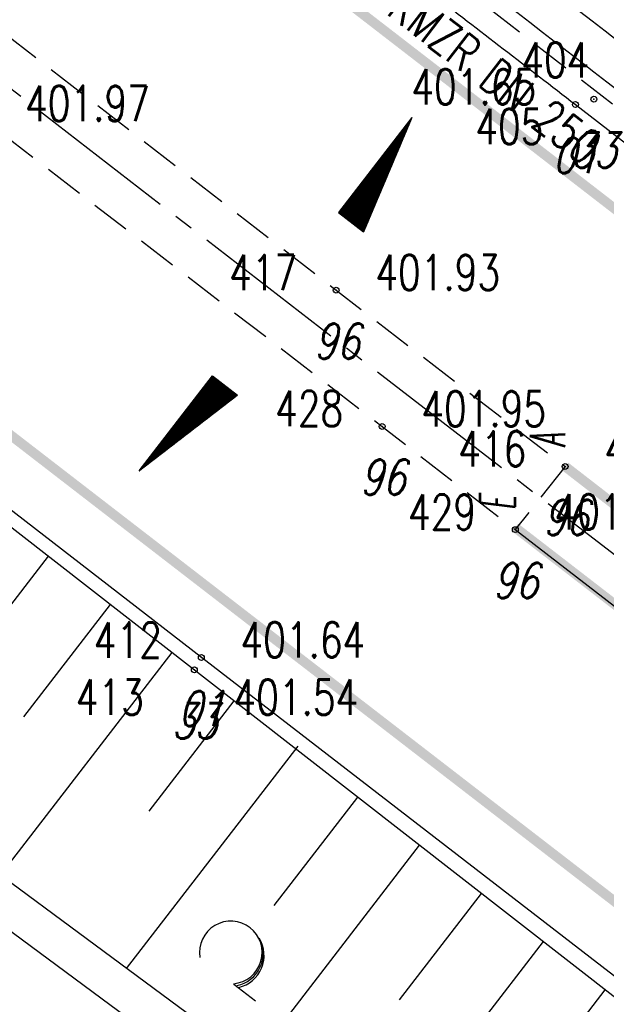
# Model space of a CAD drawing. Extents: x 448814 to 449970, y 436659 to 437685.
# Tile 125 of 132: x 449653 to 449683, y 436955 to 437005. Entities that reach past the tile are written whole.
import ezdxf
from ezdxf.enums import TextEntityAlignment as Align

# ---------------------------------------------------------------- set-up
doc = ezdxf.new("R2010")
doc.units = 0
doc.header["$LTSCALE"] = 2
doc.header["$MEASUREMENT"] = 0
for name, pattern in [('ACHSE', [5.5, 4, -0.5, 0.5, -0.5]), ('AUSGEZOGEN', [0]), ('GESTRICH-X2', [1.5, 1, -0.5])]:
    doc.linetypes.add(name, pattern=pattern)
doc.layers.get('0').update_dxf_attribs({"linetype": 'AUSGEZOGEN'})
for name, color, linetype in [('ACHSETOP', 250, 'ACHSE'), ('BOESCHG', 250, 'AUSGEZOGEN'), ('FBR_ANMERKUNG', 7, 'CONTINUOUS'), ('FBR_HOEHE', 4, 'AUSGEZOGEN'), ('FBR_PKT', 7, 'AUSGEZOGEN'), ('FBR_PKT-CODE', 30, 'AUSGEZOGEN'), ('FBR_PKT-NR', 7, 'AUSGEZOGEN'), ('FBRTOP', 250, 'AUSGEZOGEN'), ('GEF', 1, 'AUSGEZOGEN'), ('KANAL', 7, 'GESTRICH-X2'), ('MS-UEBERFAHRT', 250, 'GESTRICH-X2'), ('MULDE', 250, 'AUSGEZOGEN'), ('STRASSE', 250, 'AUSGEZOGEN'), ('TEXTO', 4, 'CONTINUOUS'), ('WALD', 8, 'AUSGEZOGEN'), ('WEG', 250, 'GESTRICH-X2')]:
    doc.layers.add(name, color=color, linetype=linetype)
doc.styles.add('ROMANS', font='romans.shx', dxfattribs={"width": 0.8})

# ---------------------------------------------------------------- blocks, each defined once
blk = doc.blocks.new('LW')
at = {"color": 0}
blk.add_line((1.183, 0.003), (2.575, 0.003), dxfattribs=at)
for centre, radius, start, end in [((0.065, 1.189), 1.6, 312.7202, 226.7249), ((0.169, 1.08), 1.681, 321.1992, 68.9844), ((0.083, 1.129), 1.668, 319.2916, 65.2101)]:
    blk.add_arc(centre, radius, start, end, dxfattribs=at)
blk = doc.blocks.new('*X13')
at = {"color": 0}
for p, q in [((725.827, 193.844), (727.436, 195.453)), ((725.827, 193.853), (727.427, 195.453)), ((725.827, 193.861), (727.418, 195.453)), ((725.827, 193.87), (727.409, 195.453)), ((725.827, 193.879), (727.401, 195.453)), ((725.827, 193.888), (727.392, 195.453)), ((725.827, 193.897), (727.383, 195.453)), ((725.827, 193.906), (727.374, 195.453)), ((725.827, 193.914), (727.365, 195.453)), ((725.827, 193.923), (727.356, 195.453)), ((725.827, 193.932), (727.347, 195.453)), ((725.827, 193.941), (727.339, 195.453)), ((725.827, 193.95), (727.33, 195.453)), ((725.827, 193.959), (727.321, 195.453)), ((725.827, 193.967), (727.312, 195.453)), ((725.827, 193.976), (727.303, 195.453)), ((725.827, 193.985), (727.294, 195.453)), ((725.827, 193.994), (727.286, 195.453)), ((725.827, 194.003), (727.277, 195.453)), ((725.827, 194.012), (727.268, 195.453)), ((725.827, 194.02), (727.259, 195.453)), ((725.827, 194.029), (727.25, 195.453)), ((725.827, 194.038), (727.241, 195.453)), ((725.827, 194.047), (727.233, 195.453)), ((725.827, 194.056), (727.224, 195.453)), ((725.827, 194.065), (727.215, 195.453)), ((725.827, 194.073), (727.206, 195.453)), ((725.827, 194.082), (727.197, 195.453)), ((725.827, 194.091), (727.188, 195.453)), ((725.827, 194.1), (727.18, 195.453)), ((725.827, 194.109), (727.171, 195.453)), ((725.827, 194.118), (727.162, 195.453)), ((725.827, 194.127), (727.153, 195.453)), ((725.827, 194.135), (727.144, 195.453)), ((725.827, 194.144), (727.135, 195.453)), ((725.827, 194.153), (727.127, 195.453)), ((725.827, 194.162), (727.118, 195.453)), ((725.827, 194.171), (727.109, 195.453)), ((725.827, 194.18), (727.1, 195.453)), ((725.827, 194.188), (727.091, 195.453)), ((725.827, 194.197), (727.082, 195.453)), ((725.827, 194.206), (727.073, 195.453)), ((725.827, 194.215), (727.065, 195.453)), ((725.827, 194.224), (727.056, 195.453)), ((725.827, 194.233), (727.047, 195.453)), ((725.827, 194.241), (727.038, 195.453)), ((725.827, 194.25), (727.029, 195.453)), ((725.827, 194.259), (727.02, 195.453)), ((725.827, 194.268), (727.012, 195.453)), ((725.827, 194.277), (727.003, 195.453)), ((725.827, 194.286), (726.994, 195.453)), ((725.827, 194.294), (726.985, 195.453)), ((725.827, 194.303), (726.976, 195.453)), ((725.827, 194.312), (726.967, 195.453)), ((725.827, 194.321), (726.959, 195.453)), ((725.827, 194.33), (726.95, 195.453)), ((725.827, 194.339), (726.941, 195.453)), ((725.827, 194.348), (726.932, 195.453)), ((725.827, 194.356), (726.923, 195.453)), ((725.827, 194.365), (726.914, 195.453)), ((725.827, 194.374), (726.906, 195.453)), ((725.827, 194.383), (726.897, 195.453)), ((725.827, 194.392), (726.888, 195.453)), ((725.827, 194.401), (726.879, 195.453)), ((725.827, 194.409), (726.87, 195.453)), ((725.827, 194.418), (726.861, 195.453)), ((725.827, 194.427), (726.853, 195.453)), ((725.827, 194.436), (726.844, 195.453)), ((725.827, 194.445), (726.835, 195.453)), ((725.827, 194.454), (726.826, 195.453)), ((725.827, 194.462), (726.817, 195.453)), ((725.827, 194.471), (726.808, 195.453)), ((725.827, 194.48), (726.799, 195.453)), ((725.827, 194.489), (726.791, 195.453)), ((725.827, 194.498), (726.782, 195.453)), ((725.827, 194.507), (726.773, 195.453)), ((725.827, 194.515), (726.764, 195.453)), ((725.827, 194.524), (726.755, 195.453)), ((725.827, 194.533), (726.746, 195.453)), ((725.827, 194.542), (726.738, 195.453)), ((725.827, 194.551), (726.729, 195.453)), ((725.827, 194.56), (726.72, 195.453)), ((725.827, 194.568), (726.711, 195.453)), ((725.827, 194.577), (726.702, 195.453)), ((725.827, 194.586), (726.693, 195.453)), ((725.827, 194.595), (726.685, 195.453)), ((725.827, 194.604), (726.676, 195.453)), ((725.827, 194.613), (726.667, 195.453)), ((725.827, 194.622), (726.658, 195.453)), ((725.827, 194.63), (726.649, 195.453)), ((725.827, 194.639), (726.64, 195.453)), ((725.827, 194.648), (726.632, 195.453)), ((725.827, 194.657), (726.623, 195.453)), ((725.827, 194.666), (726.614, 195.453)), ((725.827, 194.675), (726.605, 195.453)), ((725.827, 194.683), (726.596, 195.453)), ((725.827, 194.692), (726.587, 195.453)), ((725.827, 194.701), (726.579, 195.453)), ((725.827, 194.71), (726.57, 195.453)), ((725.827, 194.719), (726.561, 195.453)), ((725.827, 194.728), (726.552, 195.453)), ((725.827, 194.736), (726.543, 195.453)), ((725.827, 194.745), (726.534, 195.453)), ((725.827, 194.754), (726.525, 195.453)), ((725.827, 194.763), (726.517, 195.453)), ((725.827, 194.772), (726.508, 195.453)), ((725.827, 194.781), (726.499, 195.453)), ((725.827, 194.789), (726.49, 195.453)), ((725.827, 194.798), (726.481, 195.453)), ((725.827, 194.807), (726.472, 195.453)), ((725.827, 194.816), (726.464, 195.453)), ((725.827, 194.825), (726.455, 195.453)), ((725.827, 194.834), (726.446, 195.453)), ((725.827, 194.842), (726.437, 195.453)), ((725.827, 194.851), (726.428, 195.453)), ((725.827, 194.86), (726.419, 195.453)), ((725.827, 194.869), (726.411, 195.453)), ((725.827, 194.878), (726.402, 195.453)), ((725.827, 194.887), (726.393, 195.453)), ((725.827, 194.896), (726.384, 195.453)), ((725.827, 194.904), (726.375, 195.453)), ((725.827, 194.913), (726.366, 195.453)), ((725.827, 194.922), (726.358, 195.453)), ((725.827, 194.931), (726.349, 195.453)), ((725.827, 194.94), (726.34, 195.453)), ((725.827, 194.949), (726.331, 195.453)), ((725.827, 194.957), (726.322, 195.453)), ((725.827, 194.966), (726.313, 195.453)), ((725.827, 194.975), (726.305, 195.453)), ((725.827, 194.984), (726.296, 195.453)), ((725.827, 194.993), (726.287, 195.453)), ((725.827, 195.002), (726.278, 195.453)), ((725.827, 195.01), (726.269, 195.453)), ((725.827, 195.019), (726.26, 195.453)), ((725.827, 195.028), (726.251, 195.453)), ((725.827, 195.037), (726.243, 195.453)), ((725.827, 195.046), (726.234, 195.453)), ((725.827, 195.055), (726.225, 195.453)), ((725.827, 195.063), (726.216, 195.453)), ((725.827, 195.072), (726.207, 195.453)), ((725.827, 195.081), (726.198, 195.453)), ((725.827, 195.09), (726.19, 195.453)), ((725.827, 195.099), (726.181, 195.453)), ((725.827, 195.108), (726.172, 195.453)), ((725.827, 195.116), (726.163, 195.453)), ((725.827, 195.125), (726.154, 195.453)), ((725.827, 195.134), (726.145, 195.453)), ((725.827, 195.143), (726.137, 195.453)), ((725.827, 195.152), (726.128, 195.453)), ((725.827, 195.161), (726.119, 195.453)), ((725.827, 195.17), (726.11, 195.453)), ((725.827, 195.178), (726.101, 195.453)), ((725.827, 195.187), (726.092, 195.453)), ((725.827, 195.196), (726.084, 195.453)), ((725.827, 195.205), (726.075, 195.453)), ((725.827, 195.214), (726.066, 195.453)), ((725.827, 195.223), (726.057, 195.453)), ((725.827, 195.231), (726.048, 195.453)), ((725.827, 195.24), (726.039, 195.453)), ((725.827, 195.249), (726.031, 195.453)), ((725.827, 195.258), (726.022, 195.453)), ((725.827, 195.267), (726.013, 195.453)), ((725.827, 195.276), (726.004, 195.453)), ((725.827, 195.284), (725.995, 195.453)), ((725.827, 195.293), (725.986, 195.453)), ((725.827, 195.302), (725.977, 195.453)), ((725.827, 195.311), (725.969, 195.453)), ((725.827, 195.32), (725.96, 195.453)), ((725.827, 195.329), (725.951, 195.453)), ((725.827, 195.337), (725.942, 195.453)), ((725.827, 195.346), (725.933, 195.453)), ((725.827, 195.355), (725.924, 195.453)), ((725.827, 195.364), (725.916, 195.453)), ((725.827, 195.373), (725.907, 195.453)), ((725.827, 195.382), (725.898, 195.453)), ((725.827, 195.39), (725.889, 195.453)), ((725.827, 195.399), (725.88, 195.453)), ((725.827, 195.408), (725.871, 195.453)), ((725.827, 195.417), (725.863, 195.453)), ((725.827, 195.426), (725.854, 195.453)), ((725.827, 195.435), (725.845, 195.453)), ((725.827, 195.444), (725.836, 195.453)), ((725.827, 193.826), (727.433, 195.433)), ((725.827, 193.817), (727.43, 195.421)), ((725.827, 193.808), (727.427, 195.409)), ((725.827, 193.799), (727.424, 195.397)), ((725.827, 193.791), (727.421, 195.385)), ((725.827, 193.782), (727.418, 195.373)), ((725.827, 193.773), (727.414, 195.361)), ((725.827, 193.764), (727.411, 195.349)), ((725.827, 193.755), (727.408, 195.337)), ((725.827, 193.746), (727.405, 195.325)), ((725.827, 193.738), (727.402, 195.313)), ((725.827, 193.729), (727.399, 195.301)), ((725.827, 193.72), (727.395, 195.289)), ((725.827, 193.711), (727.392, 195.277)), ((725.827, 193.702), (727.389, 195.265)), ((725.827, 193.693), (727.386, 195.253)), ((725.827, 193.685), (727.383, 195.241)), ((725.827, 193.676), (727.38, 195.229)), ((725.827, 193.667), (727.377, 195.217)), ((725.827, 193.658), (727.373, 195.205)), ((725.827, 193.649), (727.37, 195.193)), ((725.827, 193.64), (727.367, 195.181)), ((725.827, 193.632), (727.364, 195.169)), ((725.827, 193.623), (727.361, 195.157)), ((725.827, 193.614), (727.358, 195.145)), ((725.827, 193.605), (727.354, 195.133)), ((725.827, 193.596), (727.351, 195.121)), ((725.827, 193.587), (727.348, 195.109)), ((725.827, 193.579), (727.345, 195.097)), ((725.827, 193.57), (727.342, 195.085)), ((725.827, 193.561), (727.339, 195.073)), ((725.827, 193.552), (727.336, 195.061)), ((725.827, 193.543), (727.332, 195.049)), ((725.827, 193.534), (727.329, 195.037)), ((725.827, 193.525), (727.326, 195.025)), ((725.827, 193.517), (727.323, 195.013)), ((725.827, 193.508), (727.32, 195.001)), ((725.827, 193.499), (727.317, 194.989)), ((725.827, 193.49), (727.313, 194.977)), ((725.827, 193.481), (727.31, 194.965)), ((725.827, 193.472), (727.307, 194.953)), ((725.827, 193.464), (727.304, 194.941)), ((725.827, 193.455), (727.301, 194.929)), ((725.827, 193.446), (727.298, 194.917)), ((725.827, 193.437), (727.295, 194.905)), ((725.827, 193.428), (727.291, 194.893)), ((725.827, 193.419), (727.288, 194.881)), ((725.827, 193.411), (727.285, 194.869)), ((725.827, 193.402), (727.282, 194.857)), ((725.827, 193.393), (727.279, 194.845)), ((725.827, 193.384), (727.276, 194.833)), ((725.827, 193.375), (727.272, 194.821)), ((725.827, 193.366), (727.269, 194.809)), ((725.827, 193.358), (727.266, 194.797)), ((725.827, 193.349), (727.263, 194.785)), ((725.827, 193.34), (727.26, 194.773)), ((725.827, 193.331), (727.257, 194.761)), ((725.827, 193.322), (727.254, 194.749)), ((725.827, 193.313), (727.25, 194.737)), ((725.827, 193.305), (727.247, 194.725)), ((725.827, 193.296), (727.244, 194.713)), ((725.827, 193.287), (727.241, 194.701)), ((725.827, 193.278), (727.238, 194.689)), ((725.827, 193.269), (727.235, 194.677)), ((725.827, 193.26), (727.231, 194.665)), ((725.827, 193.251), (727.228, 194.653)), ((725.827, 193.243), (727.225, 194.641)), ((725.827, 193.234), (727.222, 194.629)), ((725.827, 193.225), (727.219, 194.617)), ((725.827, 193.216), (727.216, 194.605)), ((725.827, 193.207), (727.213, 194.593)), ((725.827, 193.198), (727.209, 194.581)), ((725.827, 193.19), (727.206, 194.569)), ((725.827, 193.181), (727.203, 194.557)), ((725.827, 193.172), (727.2, 194.545)), ((725.827, 193.163), (727.197, 194.533)), ((725.827, 193.154), (727.194, 194.521)), ((725.827, 193.145), (727.19, 194.509)), ((725.827, 193.137), (727.187, 194.497)), ((725.827, 193.128), (727.184, 194.485)), ((725.827, 193.119), (727.181, 194.473)), ((725.827, 193.11), (727.178, 194.461)), ((725.827, 193.101), (727.175, 194.449)), ((725.827, 193.092), (727.172, 194.437)), ((725.827, 193.084), (727.168, 194.425)), ((725.827, 193.075), (727.165, 194.413)), ((725.827, 193.066), (727.162, 194.401)), ((725.827, 193.057), (727.159, 194.389)), ((725.827, 193.048), (727.156, 194.377)), ((725.827, 193.039), (727.153, 194.365)), ((725.827, 193.031), (727.149, 194.353)), ((725.827, 193.022), (727.146, 194.341)), ((725.827, 193.013), (727.143, 194.329)), ((725.827, 193.004), (727.14, 194.317)), ((725.827, 192.995), (727.137, 194.305)), ((725.827, 192.986), (727.134, 194.293)), ((725.827, 192.977), (727.131, 194.281)), ((725.827, 192.969), (727.127, 194.269)), ((725.827, 192.96), (727.124, 194.257)), ((725.827, 192.951), (727.121, 194.245)), ((725.827, 192.942), (727.118, 194.233)), ((725.827, 192.933), (727.115, 194.221)), ((725.827, 192.924), (727.112, 194.209)), ((725.827, 192.916), (727.108, 194.197)), ((725.827, 192.907), (727.105, 194.185)), ((725.827, 192.898), (727.102, 194.173)), ((725.827, 192.889), (727.099, 194.161)), ((725.827, 192.88), (727.096, 194.15)), ((725.827, 192.871), (727.093, 194.138)), ((725.827, 192.863), (727.09, 194.126)), ((725.827, 192.854), (727.086, 194.114)), ((725.827, 192.845), (727.083, 194.102)), ((725.827, 192.836), (727.08, 194.09)), ((725.827, 192.827), (727.077, 194.078)), ((725.827, 192.818), (727.074, 194.066)), ((725.827, 192.81), (727.071, 194.054)), ((725.827, 192.801), (727.068, 194.042)), ((725.827, 192.792), (727.064, 194.03)), ((725.827, 192.783), (727.061, 194.018)), ((725.827, 192.774), (727.058, 194.006)), ((725.827, 192.765), (727.055, 193.994)), ((725.827, 192.757), (727.052, 193.982)), ((725.827, 192.748), (727.049, 193.97)), ((725.827, 192.739), (727.045, 193.958)), ((725.827, 192.73), (727.042, 193.946)), ((725.827, 192.721), (727.039, 193.934)), ((725.827, 192.712), (727.036, 193.922)), ((725.827, 192.703), (727.033, 193.91)), ((725.827, 192.695), (727.03, 193.898)), ((725.827, 192.686), (727.027, 193.886)), ((725.827, 192.677), (727.023, 193.874)), ((725.827, 192.668), (727.02, 193.862)), ((725.827, 192.659), (727.017, 193.85)), ((725.827, 192.65), (727.014, 193.838)), ((725.827, 192.642), (727.011, 193.826)), ((725.827, 192.633), (727.008, 193.814)), ((725.827, 192.624), (727.004, 193.802)), ((725.827, 192.615), (727.001, 193.79)), ((725.827, 192.606), (726.998, 193.778)), ((725.827, 192.597), (726.995, 193.766)), ((725.827, 192.589), (726.992, 193.754)), ((725.827, 192.58), (726.989, 193.742)), ((725.827, 192.571), (726.986, 193.73)), ((725.827, 192.562), (726.982, 193.718)), ((725.827, 192.553), (726.979, 193.706)), ((725.827, 192.544), (726.976, 193.694)), ((725.827, 192.536), (726.973, 193.682)), ((725.827, 192.527), (726.97, 193.67)), ((725.827, 192.518), (726.967, 193.658)), ((725.827, 192.509), (726.963, 193.646)), ((725.827, 192.5), (726.96, 193.634)), ((725.827, 192.491), (726.957, 193.622)), ((725.827, 192.483), (726.954, 193.61)), ((725.827, 192.474), (726.951, 193.598)), ((725.827, 192.465), (726.948, 193.586)), ((725.827, 192.456), (726.945, 193.574)), ((725.827, 192.447), (726.941, 193.562)), ((725.827, 192.438), (726.938, 193.55)), ((725.827, 192.429), (726.935, 193.538)), ((725.827, 192.421), (726.932, 193.526)), ((725.827, 192.412), (726.929, 193.514)), ((725.827, 192.403), (726.926, 193.502)), ((725.827, 192.394), (726.922, 193.49)), ((725.827, 192.385), (726.919, 193.478)), ((725.827, 192.376), (726.916, 193.466)), ((725.827, 192.368), (726.913, 193.454)), ((725.827, 192.359), (726.91, 193.442)), ((725.827, 192.35), (726.907, 193.43)), ((725.827, 192.341), (726.904, 193.418)), ((725.827, 192.332), (726.9, 193.406)), ((725.827, 192.323), (726.897, 193.394)), ((725.827, 192.315), (726.894, 193.382)), ((725.827, 192.306), (726.891, 193.37)), ((725.827, 192.297), (726.888, 193.358)), ((725.827, 192.288), (726.885, 193.346)), ((725.827, 192.279), (726.881, 193.334)), ((725.827, 192.27), (726.878, 193.322)), ((725.827, 192.262), (726.875, 193.31)), ((725.827, 192.253), (726.872, 193.298)), ((725.827, 192.244), (726.869, 193.286)), ((725.827, 192.235), (726.866, 193.274)), ((725.827, 192.226), (726.863, 193.262)), ((725.827, 192.217), (726.859, 193.25)), ((725.827, 192.209), (726.856, 193.238)), ((725.827, 192.2), (726.853, 193.226)), ((725.827, 192.191), (726.85, 193.214)), ((725.827, 192.182), (726.847, 193.202)), ((725.827, 192.173), (726.844, 193.19)), ((725.827, 192.164), (726.84, 193.178)), ((725.827, 192.155), (726.837, 193.166)), ((725.827, 192.147), (726.834, 193.154)), ((725.827, 192.138), (726.831, 193.142)), ((725.827, 192.129), (726.828, 193.13)), ((725.827, 192.12), (726.825, 193.118)), ((725.827, 192.111), (726.822, 193.106)), ((725.827, 192.102), (726.818, 193.094)), ((725.827, 192.094), (726.815, 193.082)), ((725.827, 192.085), (726.812, 193.07)), ((725.827, 192.076), (726.809, 193.058)), ((725.827, 192.067), (726.806, 193.046)), ((725.827, 192.058), (726.803, 193.034)), ((725.827, 192.049), (726.799, 193.022)), ((725.827, 192.041), (726.796, 193.01)), ((725.827, 192.032), (726.793, 192.998)), ((725.827, 192.023), (726.79, 192.986)), ((725.827, 192.014), (726.787, 192.974)), ((725.827, 192.005), (726.784, 192.962)), ((725.827, 191.996), (726.781, 192.95)), ((725.827, 191.988), (726.777, 192.938)), ((725.827, 191.979), (726.774, 192.926)), ((725.827, 191.97), (726.771, 192.914)), ((725.827, 191.961), (726.768, 192.902)), ((725.827, 191.952), (726.765, 192.89)), ((725.827, 191.943), (726.762, 192.878)), ((725.827, 191.935), (726.758, 192.866)), ((725.827, 191.926), (726.755, 192.854)), ((725.827, 191.917), (726.752, 192.842)), ((725.827, 191.908), (726.749, 192.83)), ((725.827, 191.899), (726.746, 192.818)), ((725.827, 191.89), (726.743, 192.806)), ((725.827, 191.881), (726.74, 192.794)), ((725.827, 191.873), (726.736, 192.782)), ((725.827, 191.864), (726.733, 192.77)), ((725.827, 191.855), (726.73, 192.758)), ((725.827, 191.846), (726.727, 192.746)), ((725.827, 191.837), (726.724, 192.734)), ((725.827, 191.828), (726.721, 192.722)), ((725.827, 191.82), (726.717, 192.71)), ((725.827, 191.811), (726.714, 192.698)), ((725.827, 191.802), (726.711, 192.686)), ((725.827, 191.793), (726.708, 192.674)), ((725.827, 191.784), (726.705, 192.662)), ((725.827, 191.775), (726.702, 192.65)), ((725.827, 191.767), (726.699, 192.639)), ((725.827, 191.758), (726.695, 192.627)), ((725.827, 191.749), (726.692, 192.615)), ((725.827, 191.74), (726.689, 192.603)), ((725.827, 191.731), (726.686, 192.591)), ((725.827, 191.722), (726.683, 192.579)), ((725.827, 191.714), (726.68, 192.567)), ((725.827, 191.705), (726.677, 192.555)), ((725.827, 191.696), (726.673, 192.543)), ((725.827, 191.687), (726.67, 192.531)), ((725.827, 191.678), (726.667, 192.519)), ((725.827, 191.669), (726.664, 192.507)), ((725.827, 191.66), (726.661, 192.495)), ((725.827, 191.652), (726.658, 192.483)), ((725.827, 191.643), (726.654, 192.471)), ((725.827, 191.634), (726.651, 192.459)), ((725.827, 191.625), (726.648, 192.447)), ((725.827, 191.616), (726.645, 192.435)), ((725.827, 191.607), (726.642, 192.423)), ((725.827, 191.599), (726.639, 192.411)), ((725.827, 191.59), (726.636, 192.399)), ((725.827, 191.581), (726.632, 192.387)), ((725.827, 191.572), (726.629, 192.375)), ((725.827, 191.563), (726.626, 192.363)), ((725.827, 191.554), (726.623, 192.351)), ((725.827, 191.546), (726.62, 192.339)), ((725.827, 191.537), (726.617, 192.327)), ((725.827, 191.528), (726.613, 192.315)), ((725.827, 191.519), (726.61, 192.303)), ((725.827, 191.51), (726.607, 192.291)), ((725.827, 191.501), (726.604, 192.279)), ((725.827, 191.493), (726.601, 192.267)), ((725.827, 191.484), (726.598, 192.255)), ((725.827, 191.475), (726.595, 192.243)), ((725.827, 191.466), (726.591, 192.231)), ((725.827, 191.457), (726.588, 192.219)), ((725.827, 191.448), (726.585, 192.207)), ((725.827, 191.44), (726.582, 192.195)), ((725.827, 191.431), (726.579, 192.183)), ((725.827, 191.422), (726.576, 192.171)), ((725.827, 191.413), (726.572, 192.159)), ((725.827, 191.404), (726.569, 192.147)), ((725.827, 191.395), (726.566, 192.135)), ((725.827, 191.386), (726.563, 192.123)), ((725.827, 191.378), (726.56, 192.111)), ((725.827, 191.369), (726.557, 192.099)), ((725.827, 191.36), (726.554, 192.087)), ((725.827, 191.351), (726.55, 192.075)), ((725.827, 191.342), (726.547, 192.063)), ((725.827, 191.333), (726.544, 192.051)), ((725.827, 191.325), (726.541, 192.039)), ((725.827, 191.316), (726.538, 192.027)), ((725.827, 191.307), (726.535, 192.015)), ((725.827, 191.298), (726.531, 192.003)), ((725.827, 191.289), (726.528, 191.991)), ((725.827, 191.28), (726.525, 191.979)), ((725.827, 191.272), (726.522, 191.967)), ((725.827, 191.263), (726.519, 191.955)), ((725.827, 191.254), (726.516, 191.943)), ((725.827, 191.245), (726.513, 191.931)), ((725.827, 191.236), (726.509, 191.919)), ((725.827, 191.227), (726.506, 191.907)), ((725.827, 191.219), (726.503, 191.895)), ((725.827, 191.21), (726.5, 191.883)), ((725.827, 191.201), (726.497, 191.871)), ((725.827, 191.192), (726.494, 191.859)), ((725.827, 191.183), (726.49, 191.847)), ((725.827, 191.174), (726.487, 191.835)), ((725.827, 191.166), (726.484, 191.823)), ((725.827, 191.157), (726.481, 191.811)), ((725.827, 191.148), (726.478, 191.799)), ((725.827, 191.139), (726.475, 191.787)), ((725.827, 191.13), (726.472, 191.775)), ((725.827, 191.121), (726.468, 191.763)), ((725.827, 191.112), (726.465, 191.751)), ((725.827, 191.104), (726.462, 191.739)), ((725.827, 191.095), (726.459, 191.727)), ((725.827, 191.086), (726.456, 191.715)), ((725.827, 191.077), (726.453, 191.703)), ((725.827, 191.068), (726.449, 191.691)), ((725.827, 191.059), (726.446, 191.679)), ((725.827, 191.051), (726.443, 191.667)), ((725.827, 191.042), (726.44, 191.655)), ((725.827, 191.033), (726.437, 191.643)), ((725.827, 191.024), (726.434, 191.631)), ((725.827, 191.015), (726.431, 191.619)), ((725.827, 191.006), (726.427, 191.607)), ((725.827, 190.998), (726.424, 191.595)), ((725.827, 190.989), (726.421, 191.583)), ((725.827, 190.98), (726.418, 191.571)), ((725.827, 190.971), (726.415, 191.559)), ((725.827, 190.962), (726.412, 191.547)), ((725.827, 190.953), (726.408, 191.535)), ((725.827, 190.945), (726.405, 191.523)), ((725.827, 190.936), (726.402, 191.511)), ((725.827, 190.927), (726.399, 191.499)), ((725.827, 190.918), (726.396, 191.487)), ((725.827, 190.909), (726.393, 191.475)), ((725.827, 190.9), (726.39, 191.463)), ((725.827, 190.892), (726.386, 191.451)), ((725.827, 190.883), (726.383, 191.439)), ((725.827, 190.874), (726.38, 191.427)), ((725.827, 190.865), (726.377, 191.415)), ((725.827, 190.856), (726.374, 191.403)), ((725.827, 190.847), (726.371, 191.391)), ((725.827, 190.838), (726.367, 191.379)), ((725.827, 190.83), (726.364, 191.367)), ((725.827, 190.821), (726.361, 191.355)), ((725.827, 190.812), (726.358, 191.343)), ((725.827, 190.803), (726.355, 191.331)), ((725.827, 190.794), (726.352, 191.319)), ((725.827, 190.785), (726.349, 191.307)), ((725.827, 190.777), (726.345, 191.295)), ((725.827, 190.768), (726.342, 191.283)), ((725.827, 190.759), (726.339, 191.271)), ((725.827, 190.75), (726.336, 191.259)), ((725.827, 190.741), (726.333, 191.247)), ((725.827, 190.732), (726.33, 191.235)), ((725.827, 190.724), (726.326, 191.223)), ((725.827, 190.715), (726.323, 191.211)), ((725.827, 190.706), (726.32, 191.199)), ((725.827, 190.697), (726.317, 191.187)), ((725.827, 190.688), (726.314, 191.175)), ((725.827, 190.679), (726.311, 191.163)), ((725.827, 190.671), (726.308, 191.151)), ((725.827, 190.662), (726.304, 191.139)), ((725.827, 190.653), (726.301, 191.128)), ((725.827, 190.644), (726.298, 191.116)), ((725.827, 190.635), (726.295, 191.104)), ((725.827, 190.626), (726.292, 191.092)), ((725.827, 190.618), (726.289, 191.08)), ((725.827, 190.609), (726.286, 191.068)), ((725.827, 190.6), (726.282, 191.056)), ((725.827, 190.591), (726.279, 191.044)), ((725.827, 190.582), (726.276, 191.032)), ((725.827, 190.573), (726.273, 191.02)), ((725.827, 190.564), (726.27, 191.008)), ((725.827, 190.556), (726.267, 190.996)), ((725.827, 190.547), (726.263, 190.984)), ((725.827, 190.538), (726.26, 190.972)), ((725.827, 190.529), (726.257, 190.96)), ((725.827, 190.52), (726.254, 190.948)), ((725.827, 190.511), (726.251, 190.936)), ((725.827, 190.503), (726.248, 190.924)), ((725.827, 190.494), (726.245, 190.912)), ((725.827, 190.485), (726.241, 190.9)), ((725.827, 190.476), (726.238, 190.888)), ((725.827, 190.467), (726.235, 190.876)), ((725.827, 190.458), (726.232, 190.864)), ((725.827, 190.45), (726.229, 190.852)), ((725.827, 190.441), (726.226, 190.84)), ((725.827, 190.432), (726.222, 190.828)), ((725.827, 190.423), (726.219, 190.816)), ((725.827, 190.414), (726.216, 190.804)), ((725.827, 190.405), (726.213, 190.792)), ((725.827, 190.397), (726.21, 190.78)), ((725.827, 190.388), (726.207, 190.768)), ((725.827, 190.379), (726.204, 190.756)), ((725.827, 190.37), (726.2, 190.744)), ((725.827, 190.361), (726.197, 190.732)), ((725.827, 190.352), (726.194, 190.72)), ((725.827, 190.344), (726.191, 190.708)), ((725.827, 190.335), (726.188, 190.696)), ((725.827, 190.326), (726.185, 190.684)), ((725.827, 190.317), (726.181, 190.672)), ((725.827, 190.308), (726.178, 190.66)), ((725.827, 190.299), (726.175, 190.648)), ((725.827, 190.29), (726.172, 190.636)), ((725.827, 190.282), (726.169, 190.624)), ((725.827, 190.273), (726.166, 190.612)), ((725.827, 190.264), (726.163, 190.6)), ((725.827, 190.255), (726.159, 190.588)), ((725.827, 190.246), (726.156, 190.576)), ((725.827, 190.237), (726.153, 190.564)), ((725.827, 190.229), (726.15, 190.552)), ((725.827, 190.22), (726.147, 190.54)), ((725.827, 190.211), (726.144, 190.528)), ((725.827, 190.202), (726.14, 190.516)), ((725.827, 190.193), (726.137, 190.504)), ((725.827, 190.184), (726.134, 190.492)), ((725.827, 190.176), (726.131, 190.48)), ((725.827, 190.167), (726.128, 190.468)), ((725.827, 190.158), (726.125, 190.456)), ((725.827, 190.149), (726.122, 190.444)), ((725.827, 190.14), (726.118, 190.432)), ((725.827, 190.131), (726.115, 190.42)), ((725.827, 190.123), (726.112, 190.408)), ((725.827, 190.114), (726.109, 190.396)), ((725.827, 190.105), (726.106, 190.384)), ((725.827, 190.096), (726.103, 190.372)), ((725.827, 190.087), (726.099, 190.36)), ((725.827, 190.078), (726.096, 190.348)), ((725.827, 190.07), (726.093, 190.336)), ((725.827, 190.061), (726.09, 190.324)), ((725.827, 190.052), (726.087, 190.312)), ((725.827, 190.043), (726.084, 190.3)), ((725.827, 190.034), (726.081, 190.288)), ((725.827, 190.025), (726.077, 190.276)), ((725.827, 190.016), (726.074, 190.264)), ((725.827, 190.008), (726.071, 190.252)), ((725.827, 189.999), (726.068, 190.24)), ((725.827, 189.99), (726.065, 190.228)), ((725.827, 189.981), (726.062, 190.216)), ((725.827, 189.972), (726.058, 190.204)), ((725.827, 189.963), (726.055, 190.192)), ((725.827, 189.955), (726.052, 190.18)), ((725.827, 189.946), (726.049, 190.168)), ((725.827, 189.937), (726.046, 190.156)), ((725.827, 189.928), (726.043, 190.144)), ((725.827, 189.919), (726.04, 190.132)), ((725.827, 189.91), (726.036, 190.12)), ((725.827, 189.902), (726.033, 190.108)), ((725.827, 189.893), (726.03, 190.096)), ((725.827, 189.884), (726.027, 190.084)), ((725.827, 189.875), (726.024, 190.072)), ((725.827, 189.866), (726.021, 190.06)), ((725.827, 189.857), (726.017, 190.048)), ((725.827, 189.849), (726.014, 190.036)), ((725.827, 189.84), (726.011, 190.024)), ((725.827, 189.831), (726.008, 190.012)), ((725.827, 189.822), (726.005, 190)), ((725.827, 189.813), (726.002, 189.988)), ((725.827, 189.804), (725.999, 189.976)), ((725.827, 189.796), (725.995, 189.964)), ((725.827, 189.787), (725.992, 189.952)), ((725.827, 189.778), (725.989, 189.94)), ((725.827, 189.769), (725.986, 189.928)), ((725.827, 189.76), (725.983, 189.916)), ((725.827, 189.751), (725.98, 189.904)), ((725.827, 189.742), (725.976, 189.892)), ((725.827, 189.734), (725.973, 189.88)), ((725.827, 189.725), (725.97, 189.868)), ((725.827, 189.716), (725.967, 189.856)), ((725.827, 189.707), (725.964, 189.844)), ((725.827, 189.698), (725.961, 189.832)), ((725.827, 189.689), (725.958, 189.82)), ((725.827, 189.681), (725.954, 189.808)), ((725.827, 189.672), (725.951, 189.796)), ((725.827, 189.663), (725.948, 189.784)), ((725.827, 189.654), (725.945, 189.772)), ((725.827, 189.645), (725.942, 189.76)), ((725.827, 189.636), (725.939, 189.748)), ((725.827, 189.628), (725.935, 189.736)), ((725.827, 189.619), (725.932, 189.724)), ((725.827, 189.61), (725.929, 189.712)), ((725.827, 189.601), (725.926, 189.7)), ((725.827, 189.592), (725.923, 189.688)), ((725.827, 189.583), (725.92, 189.676)), ((725.827, 189.575), (725.917, 189.664)), ((725.827, 189.566), (725.913, 189.652)), ((725.827, 189.557), (725.91, 189.64)), ((725.827, 189.548), (725.907, 189.628)), ((725.827, 189.539), (725.904, 189.616)), ((725.827, 189.53), (725.901, 189.605)), ((725.827, 189.521), (725.898, 189.593)), ((725.827, 189.513), (725.895, 189.581)), ((725.827, 189.504), (725.891, 189.569)), ((725.827, 189.495), (725.888, 189.557)), ((725.827, 189.486), (725.885, 189.545)), ((725.827, 189.477), (725.882, 189.533)), ((725.827, 189.468), (725.879, 189.521)), ((725.827, 189.46), (725.876, 189.509)), ((725.827, 189.451), (725.872, 189.497)), ((725.827, 189.442), (725.869, 189.485)), ((725.827, 189.433), (725.866, 189.473)), ((725.827, 189.424), (725.863, 189.461)), ((725.827, 189.415), (725.86, 189.449)), ((725.827, 189.407), (725.857, 189.437)), ((725.827, 189.398), (725.854, 189.425)), ((725.827, 189.389), (725.85, 189.413)), ((725.827, 189.38), (725.847, 189.401)), ((725.827, 189.371), (725.844, 189.389)), ((725.827, 189.362), (725.841, 189.377)), ((725.827, 189.354), (725.838, 189.365)), ((725.827, 189.345), (725.835, 189.353)), ((725.827, 189.336), (725.831, 189.341))]:
    blk.add_line(p, q, dxfattribs=at)
blk = doc.blocks.new('GEF')
at = {"color": 0}
for p, q in [((0.01, 0.018), (0.01, 6.148)), ((1.622, 6.148), (0.01, 0.018)), ((0.01, 6.148), (1.622, 6.148))]:
    blk.add_line(p, q, dxfattribs=at)
blk.add_blockref('*X13', (-725.817, -189.305), dxfattribs=at)
blk = doc.blocks.new('PKT')
at = {"color": 0}
blk.add_circle((0, 0), 0.15, dxfattribs=at)
blk.add_point((0, 0), dxfattribs=at)

msp = doc.modelspace()

# ---------------------------------------------------------------- linework, layer by layer
at = {"layer": 'ACHSETOP', "flags": 128}
msp.add_lwpolyline([(448957.684, 437538.389), (449011.271, 437497.027), (449090.432, 437435.925), (449169.594, 437374.823), (449248.755, 437313.72), (449327.916, 437252.618), (449426.868, 437176.24), (449506.029, 437115.138), (449624.771, 437023.485), (449723.723, 436947.107), (449842.465, 436855.453), (449856.165, 436844.879)], dxfattribs=at)
at = {"layer": 'BOESCHG'}
for p, q in [((449646.033, 436966.328), (449654.934, 436977.829)), ((449653.67, 436969.641), (449658.091, 436975.372)), ((449652.485, 436961.555), (449661.247, 436972.915)), ((449660.061, 436964.828), (449664.403, 436970.458)), ((449658.919, 436956.797), (449667.673, 436968.148)), ((449666.449, 436960.012), (449670.716, 436965.543)), ((449665.352, 436952.039), (449673.872, 436963.086)), ((449672.837, 436955.195), (449677.028, 436960.629)), ((449671.786, 436947.282), (449680.185, 436958.171)), ((449679.225, 436950.378), (449683.341, 436955.714))]:
    msp.add_line(p, q, dxfattribs=at)
at = {"layer": 'BOESCHG', "flags": 128}
msp.add_lwpolyline([(449419.531, 437230.757, 0.001173), (449445.968, 437209.23, 0.002458), (449457.001, 437200.379, 0.000187), (449506.934, 437160.751, 0.008362), (449508.066, 437159.884, 0.005057), (449519.022, 437151.948, 0.001786), (449550.348, 437129.903, 0.000745), (449580.051, 437109.225, -0.001712), (449592.949, 437100.208, -0.001015), (449607.889, 437089.642, 0.001054), (449622.278, 437079.468, 0.001181), (449638.189, 437068.324, -0.000881), (449659.538, 437053.39, -0.001307), (449660.609, 437052.634, -0.000033), (449703.427, 437022.23, -0.003532), (449712.917, 437015.389, -0.00178), (449739.151, 436996.052)], format="xyb", dxfattribs=at)
at = {"layer": 'BOESCHG'}
msp.add_lwpolyline([(449622.995, 437002.693), (449662.375, 436972.037), (449686.868, 436952.968), (449702.489, 436940.725), (449718.361, 436928.501), (449737.091, 436914.11), (449758.465, 436897.615), (449777.518, 436882.841), (449797.747, 436867.385), (449817.102, 436852.302), (449835.216, 436838.315), (449845.117, 436830.566)], dxfattribs=at)
at = {"layer": 'FBRTOP', "const_width": 0.5}
for points in [[(448949.13, 437527.307), (449002.717, 437485.944), (449081.878, 437424.842), (449161.04, 437363.74), (449240.201, 437302.637), (449319.362, 437241.535), (449418.314, 437165.157), (449497.475, 437104.055), (449616.217, 437012.402), (449715.169, 436936.024), (449833.911, 436844.37), (449847.611, 436833.796)], [(449857.373, 436846.444), (449849.947, 436852.199), (449829.505, 436867.921), (449809.883, 436883.074), (449790.024, 436898.442), (449770.446, 436913.528), (449751.353, 436928.306), (449730.418, 436944.444), (449710.562, 436959.78), (449690.253, 436975.48), (449681.297, 436982.411)]]:
    msp.add_lwpolyline(points, dxfattribs=at)
at = {"layer": 'FBRTOP'}
msp.add_lwpolyline([(449660.728, 437017.161, -0.000053), (449674.462, 437006.559, -0.000099), (449681.82, 437000.876), (449700.102, 436986.749, -0.000246), (449710.438, 436978.753, 0.000279), (449720.773, 436970.757, 0.000745), (449729.914, 436963.715, -0.00068), (449739.93, 436956.001, -0.000215), (449749.513, 436948.594, 0.000221), (449759.095, 436941.186, 0.000129), (449769.292, 436933.314, -0.000214), (449779.49, 436925.443, -0.000259), (449789.409, 436917.771, 0.000272), (449799.328, 436910.1, 0.000081), (449805.086, 436905.653, 0.000034), (449819.032, 436894.888, 0.000109), (449827.23, 436888.563, 0.000079), (449838.518, 436879.862, 0.001362), (449849.372, 436871.545, -0.001569), (449858.791, 436864.321, -0.000374), (449864.821, 436859.659, 0.000021), (449866.544, 436858.325, 0.000175)], format="xyb", dxfattribs=at)
at = {"layer": 'FBRTOP', "const_width": 0.5}
for points in [[(449658.907, 437014.802, -0.000053), (449672.641, 437004.201, -0.000099), (449679.998, 436998.518), (449698.28, 436984.391, -0.000246), (449708.613, 436976.397, 0.000279), (449718.951, 436968.399, 0.000745), (449728.099, 436961.351, -0.00068), (449738.109, 436953.643, -0.000215), (449747.689, 436946.237, 0.000221), (449757.274, 436938.828, 0.000129), (449767.472, 436930.955, -0.000214), (449777.668, 436923.085, -0.000259), (449787.585, 436915.415, 0.000272), (449797.506, 436907.742, 0.000081), (449803.265, 436903.294, 0.000034), (449817.211, 436892.529, 0.000109), (449825.411, 436886.203, 0.000079), (449836.699, 436877.502, 0.001362), (449847.566, 436869.175, -0.001569), (449856.97, 436861.962, -0.000374), (449862.996, 436857.303, 0.000022), (449864.723, 436855.966, 0.000175)], [(449678.747, 436979.296), (449722.501, 436945.524, -0.000002), (449781.872, 436899.697, 0.000001), (449841.243, 436853.87), (449854.943, 436843.295, -0.000003)]]:
    msp.add_lwpolyline(points, format="xyb", dxfattribs=at)
at = {"layer": 'FBRTOP'}
for points in [[(449845.728, 436831.356), (449835.437, 436839.306), (449818.093, 436852.684), (449797.432, 436868.627), (449778.498, 436883.195), (449759.304, 436898.026), (449738.1, 436914.412), (449719.134, 436929.077), (449703.698, 436941.045), (449687.64, 436953.447), (449662.732, 436972.662), (449640.013, 436990.239)], [(449678.752, 436979.191), (449696.559, 436965.462), (449713.994, 436951.983), (449729.006, 436940.418), (449749.924, 436924.241), (449768.357, 436910.006), (449787.569, 436895.176), (449806.797, 436880.354), (449826.252, 436865.342), (449844.532, 436851.19), (449854.877, 436843.211)]]:
    msp.add_lwpolyline(points, dxfattribs=at)
at = {"layer": 'KANAL'}
msp.add_line((449658.406, 437020.5), (449696.719, 436990.844), dxfattribs=at)
at = {"layer": 'MS-UEBERFAHRT', "flags": 128}
for points in [[(449574.356, 437065.02), (449592.383, 437051.027), (449611.842, 437036.004), (449632.56, 437020.006), (449651.268, 437005.601), (449669.612, 436991.407), (449681.297, 436982.411)], [(449571.834, 437061.773), (449587.654, 437049.571), (449607.266, 437034.397), (449628.29, 437018.142), (449651.739, 437000.036), (449671.959, 436984.454), (449678.752, 436979.191)]]:
    msp.add_lwpolyline(points, dxfattribs=at)
at = {"layer": 'MS-UEBERFAHRT'}
msp.add_lwpolyline([(449681.297, 436982.411), (449678.752, 436979.191)], dxfattribs=at)
at = {"layer": 'MULDE'}
for points in [[(449518.311, 437131.568, 0.000017), (449527.203, 437124.666, 0.000501), (449531.829, 437121.083, 0.011441), (449534.876, 437118.838, -0.008102), (449539.278, 437115.638, -0.002687), (449548.074, 437108.951, -0.000886), (449574.57, 437088.507, -0.000836), (449603.974, 437065.657, 0.001422), (449621.26, 437052.256, 0.00075), (449624.55, 437049.729, -0.000062), (449664.3, 437019.276, -0.001002), (449685.299, 437003.117, -0.000576), (449721.724, 436974.905, -0.000576)], [(449658.712, 437021.038, -0.000007), (449663.084, 437017.688, -0.001002), (449684.076, 437001.535, -0.000576), (449720.498, 436973.325, -0.000576)], [(449840.134, 436824.109), (449829.721, 436832.933), (449801.028, 436854.03), (449771.991, 436874.352), (449725.129, 436907.983), (449699.454, 436926.91, 0.000146), (449699.454, 436926.91), (449671.379, 436947.582), (449637.665, 436972.517)]]:
    msp.add_lwpolyline(points, format="xyb", dxfattribs=at)
msp.add_lwpolyline([(449838.91, 436822.524), (449828.481, 436831.363), (449799.862, 436852.404), (449770.835, 436872.72), (449723.953, 436906.365), (449698.268, 436925.3), (449670.191, 436945.972), (449636.475, 436970.909)], dxfattribs=at)
at = {"layer": 'STRASSE'}
for points in [[(449362.464, 437286.843, 0.003129), (449378.391, 437273.797, 0.000219), (449408.942, 437249.112, 0.000389), (449426.156, 437235.237, 0.000199), (449436.466, 437226.947, 0.000081), (449461.924, 437206.501, 0.002212), (449498.739, 437177.21, 0.005742), (449512.989, 437166.238, 0.0056), (449526.066, 437156.634, 0.002613), (449554.645, 437136.358, 0.00064), (449582.618, 437116.785, -0.001217), (449597.344, 437106.456, -0.000457), (449617.297, 437092.36, 0.000962), (449626.757, 437085.691, 0.000105), (449631.402, 437082.431, 0.000015), (449663.882, 437059.65, 0.000123), (449670.216, 437055.21, -0.000021), (449708.016, 437028.724, -0.00448), (449717.591, 437021.886, -0.023584), (449743.511, 437001.701)], [(449354.279, 437284.373, 0.000359), (449357.912, 437281.355, 0.003129), (449373.907, 437268.253, 0.000219), (449404.463, 437243.564, 0.000389), (449421.686, 437229.682, 0.000199), (449432, 437221.389, 0.000081), (449457.46, 437200.941, 0.002212), (449494.324, 437171.611, 0.005742), (449508.704, 437160.539, 0.0056), (449521.91, 437150.84, 0.002613), (449550.55, 437130.521, 0.00064), (449578.537, 437110.938, -0.001217), (449593.235, 437100.628, -0.000457), (449613.178, 437086.54, 0.000962), (449622.66, 437079.855, 0.000105), (449627.308, 437076.594, 0.000015), (449659.788, 437053.812, 0.000123), (449666.124, 437049.37, -0.000021), (449703.924, 437022.885, -0.00448), (449713.395, 437016.121, -0.002235), (449739.716, 436996.784)]]:
    msp.add_lwpolyline(points, format="xyb", dxfattribs=at)
at = {"layer": 'WEG', "flags": 128}
msp.add_lwpolyline([(449526.405, 437004.96, 0.000212), (449539.513, 437003.418, 0.000517), (449544.884, 437002.794, 0.000268), (449570.722, 436999.834, -0.001834), (449574.498, 436999.389, -0.008721), (449578.199, 436998.874, -0.002766), (449589.826, 436996.982, -0.003006), (449591.738, 436996.648, -0.004042), (449593.156, 436996.38, -0.04777), (449594.807, 436995.887, -0.015463), (449599.663, 436993.736, -0.017271), (449604.293, 436991.312, -0.02557), (449607.27, 436989.412, -0.020784), (449610.642, 436986.791, -0.021568), (449613.666, 436984, -0.006217), (449616.771, 436980.797, -0.010496), (449618.545, 436978.84, -0.005206), (449623.344, 436973.2, -0.003429), (449630.481, 436964.513, -0.001809), (449631.554, 436963.179, -0.000109), (449649.343, 436940.883, -0.004999), (449655.342, 436933.205, -0.002508), (449667.069, 436917.721)], format="xyb", dxfattribs=at)

# ---------------------------------------------------------------- block references
at = {"layer": 'FBR_PKT'}
for p in [(449681.82, 437000.876), (449682.764, 437001.152), (449669.612, 436991.407), (449671.959, 436984.454), (449681.297, 436982.411), (449678.752, 436979.191), (449662.732, 436972.662), (449662.375, 436972.037)]:
    msp.add_blockref('PKT', p, dxfattribs=at)
at = {"layer": 'GEF', "xscale": -1, "rotation": 142.3368279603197}
msp.add_blockref('GEF', (449673.481, 437000.243), dxfattribs=at)
at = {"layer": 'GEF', "rotation": 322.3368279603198}
msp.add_blockref('GEF', (449659.537, 436982.177), dxfattribs=at)
at = {"layer": 'WALD', "rotation": 322.3369009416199}
msp.add_blockref('LW', (449663.459, 436956.717), dxfattribs=at)

# ---------------------------------------------------------------- texts
at = {"layer": 'FBR_ANMERKUNG', "style": 'ROMANS', "oblique": 7, "width": 0.5}
for s, p in [('A', (449681.297, 436983.411)), ('E', (449678.752, 436980.191))]:
    msp.add_text(s, height=1.8, rotation=90, dxfattribs=at).set_placement(p)
at = {"layer": 'FBR_HOEHE', "style": 'ROMANS', "width": 0.75}
msp.add_text('401.65', height=1.8, dxfattribs=at).set_placement((449679.813, 437000.875), align=Align.RIGHT)
for s, p in [('401.97', (449653.739, 437000.036)), ('401.93', (449671.612, 436991.407)), ('401.95', (449673.959, 436984.454)), ('401.92', (449683.297, 436982.411)), ('401.95', (449680.752, 436979.191)), ('401.64', (449664.732, 436972.662)), ('401.54', (449664.375, 436969.737))]:
    msp.add_text(s, height=1.8, dxfattribs=at).set_placement(p)
at = {"layer": 'FBR_PKT-CODE', "style": 'ROMANS', "oblique": 15, "width": 0.75}
for s, p in [('33', (449682.75, 436997.656)), ('01', (449681.813, 436997.375)), ('96', (449669.625, 436987.906)), ('96', (449671.969, 436980.969)), ('96', (449681.313, 436978.906)), ('96', (449678.75, 436975.688)), ('01', (449662.719, 436969.156)), ('33', (449662.375, 436968.531))]:
    msp.add_text(s, height=1.8, dxfattribs=at).set_placement(p, align=Align.CENTER)
at = {"layer": 'FBR_PKT-NR', "style": 'ROMANS', "width": 0.75}
for s, p in [('404', (449682.531, 437002.25)), ('417', (449667.625, 436991.406)), ('428', (449669.969, 436984.469)), ('416', (449679.313, 436982.406)), ('429', (449676.75, 436979.188)), ('412', (449660.719, 436972.656))]:
    msp.add_text(s, height=1.8, dxfattribs=at).set_placement(p, align=Align.RIGHT)
for s, p in [('405', (449676.714, 436998.852)), ('413', (449656.325, 436969.737))]:
    msp.add_text(s, height=1.8, dxfattribs=at).set_placement(p)
at = {"layer": 'TEXTO', "style": 'ROMANS', "width": 0.75}
msp.add_text('KMZR DN 250', height=1.8, rotation=322.2471, dxfattribs=at).set_placement((449677.173, 437001.619), align=Align.CENTER)

doc.saveas('drawing.dxf')
